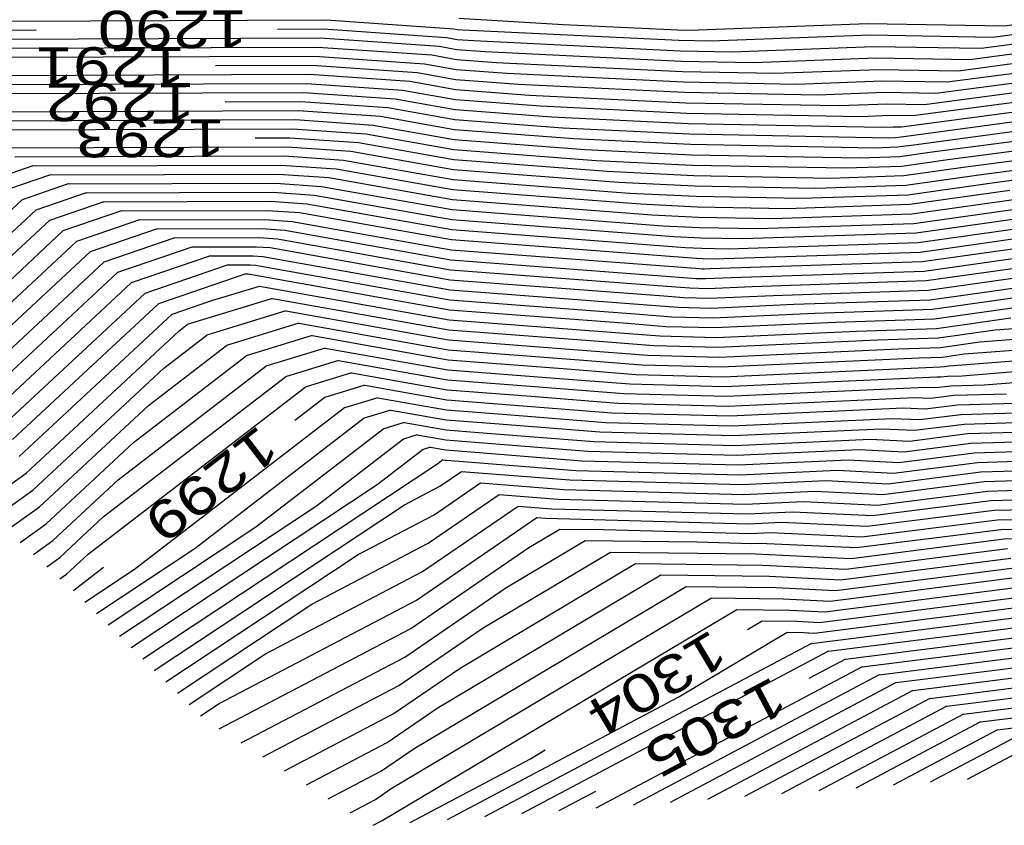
# Model space of a CAD drawing. Header units: feet. Extents: x -19835 to -19507, y 220308 to 220783.
# Tile 18 of 49: x -19589 to -19563, y 220327 to 220349. Entities that reach past the tile are written whole.
import ezdxf

# ---------------------------------------------------------------- set-up
doc = ezdxf.new("R2010")
doc.units = ezdxf.units.FT
doc.header["$LTSCALE"] = 25
doc.header["$MEASUREMENT"] = 0
for name, color, linetype in [('H1_HOEHENLINIEN', 86, 'CONTINUOUS'), ('H1_ZAEHLLIN_TXT', 3, 'CONTINUOUS'), ('H1_ZAEHLLINIEN', 11, 'CONTINUOUS')]:
    doc.layers.add(name, color=color, linetype=linetype)

msp = doc.modelspace()

# ---------------------------------------------------------------- linework, layer by layer
at = {"layer": 'H1_HOEHENLINIEN'}
for p, q in [((-19589.608, 220348.799), (-19581.257, 220348.83)), ((-19581.257, 220348.83), (-19577.868, 220348.595)), ((-19577.739, 220348.872), (-19574.97, 220348.711)), ((-19574.97, 220348.711), (-19571.934, 220348.563)), ((-19571.633, 220348.557), (-19566.897, 220348.733)), ((-19566.897, 220348.733), (-19563.281, 220348.672)), ((-19563.281, 220348.672), (-19562.25, 220348.809)), ((-19577.868, 220348.595), (-19577.778, 220348.578)), ((-19577.778, 220348.578), (-19577.633, 220348.567)), ((-19577.633, 220348.567), (-19571.904, 220348.287)), ((-19571.934, 220348.563), (-19571.633, 220348.557)), ((-19571.065, 220348.271), (-19566.822, 220348.429)), ((-19566.822, 220348.429), (-19563.583, 220348.374)), ((-19563.583, 220348.374), (-19562.173, 220348.562)), ((-19590.704, 220348.314), (-19581.406, 220348.349)), ((-19581.406, 220348.349), (-19578.258, 220348.13)), ((-19578.258, 220348.13), (-19577.793, 220348.047)), ((-19571.904, 220348.287), (-19571.065, 220348.271)), ((-19591.799, 220347.829), (-19581.554, 220347.868)), ((-19591.251, 220348.072), (-19581.48, 220348.108)), ((-19581.554, 220347.868), (-19578.648, 220347.666)), ((-19581.48, 220348.108), (-19578.453, 220347.898)), ((-19578.453, 220347.898), (-19577.8, 220347.782)), ((-19577.793, 220348.047), (-19577.043, 220347.99)), ((-19577.043, 220347.99), (-19571.843, 220347.735)), ((-19564.187, 220347.778), (-19562.019, 220348.067)), ((-19578.648, 220347.666), (-19577.808, 220347.516)), ((-19577.8, 220347.782), (-19576.749, 220347.701)), ((-19576.749, 220347.701), (-19571.812, 220347.46)), ((-19571.843, 220347.735), (-19569.929, 220347.699)), ((-19569.929, 220347.699), (-19566.673, 220347.82)), ((-19566.673, 220347.82), (-19564.187, 220347.778)), ((-19564.489, 220347.48), (-19561.942, 220347.82)), ((-19592.895, 220347.345), (-19581.703, 220347.386)), ((-19581.703, 220347.386), (-19579.038, 220347.201)), ((-19577.808, 220347.516), (-19576.454, 220347.413)), ((-19576.454, 220347.413), (-19571.782, 220347.184)), ((-19571.812, 220347.46), (-19569.36, 220347.413)), ((-19569.36, 220347.413), (-19566.598, 220347.516)), ((-19566.598, 220347.516), (-19564.489, 220347.48)), ((-19564.79, 220347.182), (-19561.865, 220347.573)), ((-19593.28, 220347.103), (-19581.777, 220347.146)), ((-19581.777, 220347.146), (-19579.233, 220346.969)), ((-19579.038, 220347.201), (-19577.823, 220346.985)), ((-19571.782, 220347.184), (-19568.792, 220347.127)), ((-19568.792, 220347.127), (-19566.523, 220347.212)), ((-19566.523, 220347.212), (-19564.79, 220347.182)), ((-19565.394, 220346.587), (-19561.711, 220347.078)), ((-19592.808, 220346.864), (-19581.852, 220346.905)), ((-19581.852, 220346.905), (-19579.428, 220346.737)), ((-19579.233, 220346.969), (-19577.83, 220346.719)), ((-19577.823, 220346.985), (-19575.865, 220346.835)), ((-19575.865, 220346.835), (-19571.721, 220346.632)), ((-19565.696, 220346.289), (-19561.634, 220346.831)), ((-19579.428, 220346.737), (-19577.838, 220346.453)), ((-19577.83, 220346.719), (-19575.57, 220346.547)), ((-19575.57, 220346.547), (-19571.691, 220346.357)), ((-19571.721, 220346.632), (-19567.656, 220346.555)), ((-19567.656, 220346.555), (-19566.373, 220346.603)), ((-19566.373, 220346.603), (-19565.394, 220346.587)), ((-19565.998, 220345.991), (-19561.556, 220346.583)), ((-19591.866, 220346.387), (-19582, 220346.424)), ((-19582, 220346.424), (-19579.818, 220346.272)), ((-19577.838, 220346.453), (-19575.276, 220346.258)), ((-19571.691, 220346.357), (-19567.088, 220346.269)), ((-19567.088, 220346.269), (-19566.299, 220346.299)), ((-19566.299, 220346.299), (-19565.696, 220346.289)), ((-19591.394, 220346.148), (-19582.075, 220346.183)), ((-19582.075, 220346.183), (-19580.013, 220346.04)), ((-19580.013, 220346.04), (-19577.86, 220345.656)), ((-19579.818, 220346.272), (-19577.853, 220345.922)), ((-19575.276, 220346.258), (-19571.661, 220346.081)), ((-19571.661, 220346.081), (-19566.52, 220345.984)), ((-19565.602, 220345.528), (-19561.402, 220346.089)), ((-19590.923, 220345.91), (-19582.149, 220345.942)), ((-19582.149, 220345.942), (-19580.208, 220345.808)), ((-19580.208, 220345.808), (-19577.868, 220345.391)), ((-19577.853, 220345.922), (-19574.686, 220345.681)), ((-19566.52, 220345.984), (-19566.224, 220345.995)), ((-19566.224, 220345.995), (-19565.998, 220345.991)), ((-19565.189, 220345.326), (-19561.325, 220345.841)), ((-19577.86, 220345.656), (-19574.392, 220345.392)), ((-19574.686, 220345.681), (-19571.6, 220345.53)), ((-19571.6, 220345.53), (-19566.721, 220345.437)), ((-19566.103, 220345.458), (-19565.602, 220345.528)), ((-19564.776, 220345.123), (-19561.248, 220345.594)), ((-19589.981, 220345.433), (-19582.298, 220345.461)), ((-19582.298, 220345.461), (-19580.599, 220345.343)), ((-19580.599, 220345.343), (-19577.883, 220344.86)), ((-19577.868, 220345.391), (-19574.097, 220345.103)), ((-19574.392, 220345.392), (-19571.569, 220345.254)), ((-19571.569, 220345.254), (-19567.109, 220345.169)), ((-19566.721, 220345.437), (-19566.103, 220345.458)), ((-19566.049, 220345.204), (-19565.189, 220345.326)), ((-19589.509, 220345.194), (-19582.372, 220345.221)), ((-19589.038, 220344.955), (-19582.447, 220344.98)), ((-19582.447, 220344.98), (-19580.989, 220344.879)), ((-19582.372, 220345.221), (-19580.794, 220345.111)), ((-19580.794, 220345.111), (-19577.89, 220344.594)), ((-19574.097, 220345.103), (-19571.539, 220344.978)), ((-19571.539, 220344.978), (-19567.496, 220344.901)), ((-19567.109, 220345.169), (-19566.049, 220345.204)), ((-19565.995, 220344.951), (-19564.776, 220345.123)), ((-19563.951, 220344.718), (-19561.094, 220345.099)), ((-19589.038, 220344.955), (-19590.043, 220344.612)), ((-19580.989, 220344.879), (-19577.898, 220344.328)), ((-19577.883, 220344.86), (-19573.508, 220344.526)), ((-19567.496, 220344.901), (-19565.995, 220344.951)), ((-19565.887, 220344.445), (-19563.951, 220344.718)), ((-19563.539, 220344.515), (-19561.017, 220344.852)), ((-19588.096, 220344.478), (-19589.32, 220344.06)), ((-19588.096, 220344.478), (-19582.595, 220344.499)), ((-19582.595, 220344.499), (-19581.379, 220344.414)), ((-19577.89, 220344.594), (-19573.213, 220344.237)), ((-19573.508, 220344.526), (-19571.478, 220344.427)), ((-19565.833, 220344.191), (-19563.539, 220344.515)), ((-19587.624, 220344.24), (-19588.959, 220343.784)), ((-19587.624, 220344.24), (-19582.67, 220344.258)), ((-19582.67, 220344.258), (-19581.574, 220344.182)), ((-19581.379, 220344.414), (-19577.913, 220343.797)), ((-19577.898, 220344.328), (-19572.918, 220343.949)), ((-19573.213, 220344.237), (-19571.448, 220344.151)), ((-19571.478, 220344.427), (-19568.27, 220344.366)), ((-19568.27, 220344.366), (-19565.887, 220344.445)), ((-19565.778, 220343.938), (-19563.126, 220344.313)), ((-19591.361, 220342.16), (-19589.32, 220344.06)), ((-19587.153, 220344.001), (-19588.597, 220343.508)), ((-19587.153, 220344.001), (-19582.744, 220344.017)), ((-19582.744, 220344.017), (-19581.769, 220343.95)), ((-19581.769, 220343.95), (-19577.928, 220343.266)), ((-19581.574, 220344.182), (-19577.921, 220343.531)), ((-19572.918, 220343.949), (-19571.418, 220343.875)), ((-19571.448, 220344.151), (-19568.658, 220344.098)), ((-19569.045, 220343.83), (-19565.778, 220343.938)), ((-19568.658, 220344.098), (-19565.833, 220344.191)), ((-19591.182, 220341.714), (-19588.959, 220343.784)), ((-19577.913, 220343.797), (-19572.329, 220343.371)), ((-19571.418, 220343.875), (-19569.045, 220343.83)), ((-19565.67, 220343.432), (-19562.302, 220343.908)), ((-19565.616, 220343.179), (-19561.889, 220343.705)), ((-19591.003, 220341.268), (-19588.597, 220343.508)), ((-19586.21, 220343.524), (-19587.874, 220342.955)), ((-19586.21, 220343.524), (-19582.893, 220343.536)), ((-19582.893, 220343.536), (-19582.159, 220343.485)), ((-19582.159, 220343.485), (-19577.943, 220342.734)), ((-19577.921, 220343.531), (-19572.035, 220343.083)), ((-19569.82, 220343.295), (-19565.67, 220343.432)), ((-19565.562, 220342.925), (-19561.477, 220343.503)), ((-19585.739, 220343.285), (-19587.513, 220342.679)), ((-19585.739, 220343.285), (-19582.967, 220343.295)), ((-19582.967, 220343.295), (-19582.354, 220343.253)), ((-19582.354, 220343.253), (-19577.951, 220342.469)), ((-19577.928, 220343.266), (-19571.74, 220342.794)), ((-19572.329, 220343.371), (-19571.357, 220343.324)), ((-19571.357, 220343.324), (-19569.82, 220343.295)), ((-19570.207, 220343.027), (-19565.616, 220343.179)), ((-19590.646, 220340.375), (-19587.874, 220342.955)), ((-19585.268, 220343.047), (-19587.151, 220342.403)), ((-19585.268, 220343.047), (-19583.042, 220343.055)), ((-19583.042, 220343.055), (-19582.549, 220343.021)), ((-19582.549, 220343.021), (-19577.958, 220342.203)), ((-19572.035, 220343.083), (-19571.326, 220343.048)), ((-19571.326, 220343.048), (-19570.207, 220343.027)), ((-19570.594, 220342.759), (-19565.562, 220342.925)), ((-19565.454, 220342.419), (-19560.651, 220343.097)), ((-19590.467, 220339.929), (-19587.513, 220342.679)), ((-19577.943, 220342.734), (-19571.347, 220342.232)), ((-19571.74, 220342.794), (-19571.296, 220342.772)), ((-19571.296, 220342.772), (-19570.594, 220342.759)), ((-19565.399, 220342.166), (-19560.634, 220342.839)), ((-19590.288, 220339.482), (-19587.151, 220342.403)), ((-19584.325, 220342.569), (-19586.428, 220341.851)), ((-19584.325, 220342.569), (-19583.19, 220342.574)), ((-19583.19, 220342.574), (-19582.939, 220342.556)), ((-19582.939, 220342.556), (-19577.973, 220341.672)), ((-19577.951, 220342.469), (-19571.667, 220341.99)), ((-19571.068, 220342.233), (-19565.454, 220342.419)), ((-19565.345, 220341.913), (-19561.046, 220342.52)), ((-19583.854, 220342.331), (-19586.067, 220341.575)), ((-19583.854, 220342.331), (-19583.265, 220342.333)), ((-19583.265, 220342.333), (-19583.134, 220342.324)), ((-19583.134, 220342.324), (-19577.981, 220341.406)), ((-19577.958, 220342.203), (-19571.987, 220341.748)), ((-19571.347, 220342.232), (-19571.296, 220342.228)), ((-19571.296, 220342.228), (-19571.231, 220342.226)), ((-19571.231, 220342.226), (-19571.068, 220342.233)), ((-19570.514, 220341.997), (-19565.399, 220342.166)), ((-19589.931, 220338.59), (-19586.428, 220341.851)), ((-19583.383, 220342.092), (-19585.705, 220341.299)), ((-19583.383, 220342.092), (-19583.339, 220342.092)), ((-19583.339, 220342.092), (-19583.329, 220342.092)), ((-19583.329, 220342.092), (-19577.988, 220341.141)), ((-19571.667, 220341.99), (-19571.455, 220341.973)), ((-19571.455, 220341.973), (-19571.186, 220341.966)), ((-19571.186, 220341.966), (-19570.514, 220341.997)), ((-19569.961, 220341.76), (-19565.345, 220341.913)), ((-19565.237, 220341.406), (-19561.868, 220341.882)), ((-19577.973, 220341.672), (-19572.627, 220341.264)), ((-19571.987, 220341.748), (-19571.614, 220341.718)), ((-19571.614, 220341.718), (-19571.14, 220341.706)), ((-19571.14, 220341.706), (-19569.961, 220341.76)), ((-19589.752, 220338.144), (-19586.067, 220341.575)), ((-19582.676, 220341.441), (-19584.944, 220340.747)), ((-19582.676, 220341.441), (-19578.003, 220340.609)), ((-19577.981, 220341.406), (-19572.946, 220341.022)), ((-19568.853, 220341.287), (-19565.237, 220341.406)), ((-19565.183, 220341.153), (-19562.279, 220341.563)), ((-19589.574, 220337.697), (-19585.705, 220341.299)), ((-19582.327, 220341.112), (-19584.422, 220340.471)), ((-19582.327, 220341.112), (-19578.011, 220340.344)), ((-19577.988, 220341.141), (-19573.266, 220340.781)), ((-19572.627, 220341.264), (-19571.933, 220341.209)), ((-19571.933, 220341.209), (-19571.05, 220341.186)), ((-19571.05, 220341.186), (-19568.853, 220341.287)), ((-19568.3, 220341.05), (-19565.183, 220341.153)), ((-19565.129, 220340.9), (-19562.69, 220341.244)), ((-19572.946, 220341.022), (-19572.092, 220340.955)), ((-19572.092, 220340.955), (-19571.005, 220340.926)), ((-19571.005, 220340.926), (-19568.3, 220341.05)), ((-19570.96, 220340.666), (-19567.746, 220340.813)), ((-19567.746, 220340.813), (-19565.129, 220340.9)), ((-19563.513, 220340.606), (-19559.123, 220340.952)), ((-19589.216, 220336.805), (-19585.165, 220340.576)), ((-19585.165, 220340.576), (-19584.944, 220340.747)), ((-19581.978, 220340.783), (-19583.901, 220340.194)), ((-19581.978, 220340.783), (-19578.018, 220340.078)), ((-19578.003, 220340.609), (-19573.906, 220340.297)), ((-19573.266, 220340.781), (-19572.251, 220340.7)), ((-19572.251, 220340.7), (-19570.96, 220340.666)), ((-19565.02, 220340.393), (-19563.513, 220340.606)), ((-19563.924, 220340.287), (-19558.947, 220340.679)), ((-19585.566, 220339.59), (-19584.422, 220340.471)), ((-19578.011, 220340.344), (-19574.226, 220340.055)), ((-19573.906, 220340.297), (-19572.569, 220340.191)), ((-19570.87, 220340.146), (-19566.639, 220340.34)), ((-19566.639, 220340.34), (-19565.02, 220340.393)), ((-19564.966, 220340.14), (-19563.924, 220340.287)), ((-19564.335, 220339.968), (-19558.771, 220340.406)), ((-19585.967, 220338.605), (-19583.901, 220340.194)), ((-19581.281, 220340.125), (-19582.858, 220339.642)), ((-19581.281, 220340.125), (-19578.033, 220339.547)), ((-19578.018, 220340.078), (-19574.546, 220339.813)), ((-19574.226, 220340.055), (-19572.728, 220339.936)), ((-19572.569, 220340.191), (-19570.87, 220340.146)), ((-19570.825, 220339.886), (-19566.085, 220340.103)), ((-19566.085, 220340.103), (-19564.966, 220340.14)), ((-19580.933, 220339.796), (-19582.336, 220339.366)), ((-19580.933, 220339.796), (-19578.041, 220339.281)), ((-19574.546, 220339.813), (-19572.887, 220339.682)), ((-19572.728, 220339.936), (-19570.825, 220339.886)), ((-19570.78, 220339.626), (-19565.532, 220339.866)), ((-19565.532, 220339.866), (-19564.912, 220339.887)), ((-19564.912, 220339.887), (-19564.335, 220339.968)), ((-19564.396, 220339.391), (-19558.42, 220339.861)), ((-19589.037, 220336.358), (-19585.566, 220339.59)), ((-19586.769, 220336.633), (-19582.858, 220339.642)), ((-19578.033, 220339.547), (-19575.185, 220339.33)), ((-19572.887, 220339.682), (-19570.78, 220339.626)), ((-19563.805, 220339.15), (-19558.244, 220339.588)), ((-19587.169, 220335.647), (-19582.336, 220339.366)), ((-19580.584, 220339.467), (-19581.815, 220339.09)), ((-19580.584, 220339.467), (-19578.048, 220339.015)), ((-19578.041, 220339.281), (-19575.505, 220339.088)), ((-19575.185, 220339.33), (-19573.206, 220339.173)), ((-19570.69, 220339.105), (-19565.068, 220339.364)), ((-19565.068, 220339.364), (-19564.952, 220339.358)), ((-19564.952, 220339.358), (-19564.778, 220339.38)), ((-19564.778, 220339.38), (-19564.396, 220339.391)), ((-19587.57, 220334.661), (-19581.815, 220339.09)), ((-19578.048, 220339.015), (-19575.825, 220338.846)), ((-19575.505, 220339.088), (-19573.365, 220338.918)), ((-19573.206, 220339.173), (-19570.69, 220339.105)), ((-19570.645, 220338.845), (-19565.362, 220339.088)), ((-19565.362, 220339.088), (-19565.092, 220339.075)), ((-19565.092, 220339.075), (-19564.69, 220339.126)), ((-19564.69, 220339.126), (-19563.805, 220339.15)), ((-19579.887, 220338.809), (-19580.772, 220338.538)), ((-19579.887, 220338.809), (-19578.063, 220338.484)), ((-19575.825, 220338.846), (-19573.524, 220338.664)), ((-19573.365, 220338.918), (-19570.645, 220338.845)), ((-19570.6, 220338.585), (-19565.655, 220338.812)), ((-19565.655, 220338.812), (-19565.232, 220338.792)), ((-19565.232, 220338.792), (-19564.601, 220338.872)), ((-19564.601, 220338.872), (-19563.215, 220338.91)), ((-19588.859, 220335.912), (-19585.967, 220338.605)), ((-19580.772, 220338.538), (-19586.342, 220334.252)), ((-19579.538, 220338.48), (-19580.251, 220338.262)), ((-19579.538, 220338.48), (-19578.071, 220338.218)), ((-19578.063, 220338.484), (-19576.465, 220338.362)), ((-19573.524, 220338.664), (-19570.6, 220338.585)), ((-19580.251, 220338.262), (-19584.732, 220334.813)), ((-19578.071, 220338.218), (-19576.784, 220338.12)), ((-19576.465, 220338.362), (-19573.842, 220338.154)), ((-19570.51, 220338.065), (-19566.243, 220338.261)), ((-19566.243, 220338.261), (-19565.512, 220338.226)), ((-19565.512, 220338.226), (-19564.425, 220338.364)), ((-19564.425, 220338.364), (-19562.033, 220338.43)), ((-19564.337, 220338.11), (-19561.443, 220338.19)), ((-19579.729, 220337.986), (-19583.123, 220335.374)), ((-19579.19, 220338.151), (-19579.729, 220337.986)), ((-19579.19, 220338.151), (-19578.079, 220337.953)), ((-19578.079, 220337.953), (-19577.104, 220337.879)), ((-19576.784, 220338.12), (-19574.001, 220337.9)), ((-19573.842, 220338.154), (-19570.51, 220338.065)), ((-19570.465, 220337.805), (-19566.536, 220337.986)), ((-19566.536, 220337.986), (-19565.652, 220337.943)), ((-19565.652, 220337.943), (-19564.337, 220338.11)), ((-19564.248, 220337.856), (-19560.852, 220337.95)), ((-19577.104, 220337.879), (-19574.161, 220337.645)), ((-19574.001, 220337.9), (-19570.465, 220337.805)), ((-19570.42, 220337.545), (-19566.83, 220337.71)), ((-19566.83, 220337.71), (-19565.793, 220337.66)), ((-19565.793, 220337.66), (-19564.248, 220337.856)), ((-19578.686, 220337.433), (-19579.904, 220336.496)), ((-19578.492, 220337.493), (-19578.686, 220337.433)), ((-19578.492, 220337.493), (-19578.094, 220337.422)), ((-19578.094, 220337.422), (-19577.744, 220337.395)), ((-19574.161, 220337.645), (-19570.42, 220337.545)), ((-19564.072, 220337.348), (-19559.67, 220337.47)), ((-19578.165, 220337.157), (-19578.295, 220337.057)), ((-19578.144, 220337.163), (-19578.101, 220337.156)), ((-19578.101, 220337.156), (-19578.064, 220337.153)), ((-19578.064, 220337.153), (-19574.638, 220336.882)), ((-19577.744, 220337.395), (-19574.479, 220337.136)), ((-19570.329, 220337.025), (-19567.417, 220337.159)), ((-19567.417, 220337.159), (-19566.073, 220337.094)), ((-19566.073, 220337.094), (-19564.072, 220337.348)), ((-19563.984, 220337.094), (-19559.08, 220337.23)), ((-19578.295, 220337.057), (-19586.121, 220331.876)), ((-19574.479, 220337.136), (-19570.329, 220337.025)), ((-19566.213, 220336.811), (-19563.984, 220337.094)), ((-19563.895, 220336.84), (-19558.489, 220336.989)), ((-19590.43, 220335.937), (-19589.216, 220336.805)), ((-19588.501, 220335.019), (-19586.769, 220336.633)), ((-19578.239, 220336.46), (-19577.664, 220336.854)), ((-19577.664, 220336.854), (-19574.797, 220336.627)), ((-19574.797, 220336.627), (-19570.239, 220336.505)), ((-19574.638, 220336.882), (-19570.284, 220336.765)), ((-19570.284, 220336.765), (-19567.711, 220336.883)), ((-19567.711, 220336.883), (-19566.213, 220336.811)), ((-19566.353, 220336.528), (-19563.895, 220336.84)), ((-19579.904, 220336.496), (-19586.428, 220332.177)), ((-19579.183, 220335.965), (-19578.239, 220336.46)), ((-19570.239, 220336.505), (-19568.004, 220336.608)), ((-19568.004, 220336.608), (-19566.353, 220336.528)), ((-19563.719, 220336.332), (-19557.308, 220336.509)), ((-19590.077, 220335.615), (-19589.037, 220336.358)), ((-19578.549, 220334.95), (-19576.667, 220336.241)), ((-19576.667, 220336.241), (-19575.115, 220336.118)), ((-19575.115, 220336.118), (-19570.149, 220335.985)), ((-19566.634, 220335.962), (-19563.719, 220336.332)), ((-19563.63, 220336.078), (-19556.717, 220336.269)), ((-19589.725, 220335.293), (-19588.859, 220335.912)), ((-19585.814, 220331.575), (-19579.183, 220335.965)), ((-19578.705, 220334.195), (-19576.169, 220335.934)), ((-19576.169, 220335.934), (-19575.275, 220335.863)), ((-19575.275, 220335.863), (-19570.104, 220335.725)), ((-19570.149, 220335.985), (-19568.591, 220336.057)), ((-19568.591, 220336.057), (-19566.634, 220335.962)), ((-19566.774, 220335.68), (-19563.63, 220336.078)), ((-19563.542, 220335.823), (-19556.126, 220336.029)), ((-19588.323, 220334.573), (-19587.169, 220335.647)), ((-19578.86, 220333.44), (-19575.67, 220335.627)), ((-19575.67, 220335.627), (-19575.434, 220335.609)), ((-19575.434, 220335.609), (-19570.059, 220335.465)), ((-19570.104, 220335.725), (-19568.885, 220335.781)), ((-19568.885, 220335.781), (-19566.774, 220335.68)), ((-19566.914, 220335.397), (-19563.542, 220335.823)), ((-19583.123, 220335.374), (-19587.042, 220332.779)), ((-19570.059, 220335.465), (-19569.179, 220335.505)), ((-19569.179, 220335.505), (-19566.914, 220335.397)), ((-19563.366, 220335.315), (-19556.204, 220335.514)), ((-19567.334, 220334.548), (-19563.277, 220335.061)), ((-19567.194, 220334.831), (-19563.366, 220335.315)), ((-19563.277, 220335.061), (-19556.401, 220335.252)), ((-19589.02, 220334.648), (-19588.501, 220335.019)), ((-19584.732, 220334.813), (-19587.35, 220333.08)), ((-19581.638, 220333.331), (-19578.549, 220334.95)), ((-19576.489, 220333.769), (-19574.392, 220335.018)), ((-19574.392, 220335.018), (-19571.428, 220334.984)), ((-19571.428, 220334.984), (-19569.969, 220334.945)), ((-19569.969, 220334.945), (-19569.766, 220334.954)), ((-19569.766, 220334.954), (-19567.194, 220334.831)), ((-19567.475, 220334.265), (-19563.189, 220334.807)), ((-19588.668, 220334.326), (-19588.323, 220334.573)), ((-19588.144, 220334.127), (-19587.57, 220334.661)), ((-19577.097, 220332.704), (-19573.721, 220334.714)), ((-19573.721, 220334.714), (-19569.869, 220334.67)), ((-19569.869, 220334.67), (-19567.334, 220334.548)), ((-19577.705, 220331.638), (-19573.051, 220334.41)), ((-19573.051, 220334.41), (-19569.688, 220334.371)), ((-19569.688, 220334.371), (-19567.475, 220334.265)), ((-19567.755, 220333.699), (-19563.013, 220334.299)), ((-19588.316, 220334.004), (-19588.144, 220334.127)), ((-19586.342, 220334.252), (-19587.657, 220333.381)), ((-19582.866, 220332.014), (-19578.705, 220334.195)), ((-19567.895, 220333.416), (-19562.924, 220334.045)), ((-19579.171, 220331.93), (-19576.489, 220333.769)), ((-19578.922, 220329.507), (-19571.71, 220333.802)), ((-19571.71, 220333.802), (-19569.325, 220333.774)), ((-19569.325, 220333.774), (-19567.755, 220333.699)), ((-19568.035, 220333.133), (-19562.836, 220333.791)), ((-19579.53, 220328.441), (-19571.04, 220333.498)), ((-19571.04, 220333.498), (-19569.143, 220333.476)), ((-19585.2, 220330.973), (-19581.638, 220333.331)), ((-19584.094, 220330.696), (-19578.86, 220333.44)), ((-19569.143, 220333.476), (-19567.895, 220333.416)), ((-19568.316, 220332.567), (-19562.66, 220333.283)), ((-19579.775, 220327.592), (-19570.37, 220333.194)), ((-19570.37, 220333.194), (-19568.962, 220333.177)), ((-19568.962, 220333.177), (-19568.035, 220333.133)), ((-19568.385, 220332.293), (-19562.571, 220333.029)), ((-19567.937, 220332.085), (-19562.483, 220332.775)), ((-19579.326, 220331.175), (-19577.097, 220332.704)), ((-19571.903, 220330.874), (-19569.029, 220332.586)), ((-19569.029, 220332.586), (-19568.599, 220332.581)), ((-19568.599, 220332.581), (-19568.316, 220332.567)), ((-19568.385, 220332.293), (-19577.057, 220327.695)), ((-19567.041, 220331.668), (-19562.307, 220332.267)), ((-19584.892, 220330.672), (-19582.866, 220332.014)), ((-19583.515, 220329.653), (-19579.171, 220331.93)), ((-19567.937, 220332.085), (-19576.073, 220327.771)), ((-19566.593, 220331.459), (-19562.218, 220332.013)), ((-19567.041, 220331.668), (-19574.103, 220327.923)), ((-19566.145, 220331.251), (-19562.13, 220331.759)), ((-19579.481, 220330.42), (-19577.705, 220331.638)), ((-19566.593, 220331.459), (-19573.119, 220327.999)), ((-19582.936, 220329.283), (-19579.326, 220331.175)), ((-19566.145, 220331.251), (-19572.134, 220328.075)), ((-19565.249, 220330.834), (-19561.953, 220331.251)), ((-19564.801, 220330.625), (-19561.865, 220330.997)), ((-19584.585, 220330.371), (-19584.094, 220330.696)), ((-19578.042, 220327.619), (-19571.903, 220330.874)), ((-19565.249, 220330.834), (-19570.165, 220328.227)), ((-19564.801, 220330.625), (-19569.18, 220328.304)), ((-19564.353, 220330.417), (-19561.777, 220330.743)), ((-19582.358, 220328.912), (-19579.481, 220330.42)), ((-19564.353, 220330.417), (-19568.195, 220328.38)), ((-19563.457, 220330), (-19561.6, 220330.235)), ((-19563.457, 220330), (-19566.226, 220328.532)), ((-19563.009, 220329.791), (-19565.241, 220328.608)), ((-19562.561, 220329.583), (-19564.257, 220328.684)), ((-19579.792, 220328.91), (-19578.922, 220329.507)), ((-19581.201, 220328.172), (-19579.792, 220328.91)), ((-19579.947, 220328.156), (-19579.53, 220328.441)), ((-19580.622, 220327.802), (-19579.947, 220328.156)), ((-19580.011, 220327.467), (-19579.775, 220327.592))]:
    msp.add_line(p, q, dxfattribs=at)
at = {"layer": 'H1_ZAEHLLINIEN'}
for p, q in [((-19590.156, 220348.557), (-19588.944, 220348.561)), ((-19582.544, 220348.585), (-19581.331, 220348.589)), ((-19581.331, 220348.589), (-19578.063, 220348.362)), ((-19578.063, 220348.362), (-19577.785, 220348.313)), ((-19577.785, 220348.313), (-19577.338, 220348.279)), ((-19577.338, 220348.279), (-19571.873, 220348.011)), ((-19570.497, 220347.985), (-19566.747, 220348.125)), ((-19566.747, 220348.125), (-19563.885, 220348.076)), ((-19563.885, 220348.076), (-19562.096, 220348.315)), ((-19571.873, 220348.011), (-19570.497, 220347.985)), ((-19584.188, 220347.617), (-19581.629, 220347.627)), ((-19581.629, 220347.627), (-19578.843, 220347.433)), ((-19578.843, 220347.433), (-19577.815, 220347.25)), ((-19577.815, 220347.25), (-19576.159, 220347.124)), ((-19576.159, 220347.124), (-19571.752, 220346.908)), ((-19565.092, 220346.884), (-19561.788, 220347.325)), ((-19571.752, 220346.908), (-19568.224, 220346.841)), ((-19568.224, 220346.841), (-19566.448, 220346.908)), ((-19566.448, 220346.908), (-19565.092, 220346.884)), ((-19583.932, 220346.657), (-19581.926, 220346.664)), ((-19581.926, 220346.664), (-19579.623, 220346.504)), ((-19579.623, 220346.504), (-19577.845, 220346.188)), ((-19566.014, 220345.731), (-19561.479, 220346.336)), ((-19577.845, 220346.188), (-19574.981, 220345.969)), ((-19574.981, 220345.969), (-19571.63, 220345.805)), ((-19571.63, 220345.805), (-19566.334, 220345.705)), ((-19583.138, 220345.698), (-19582.224, 220345.702)), ((-19582.224, 220345.702), (-19580.403, 220345.575)), ((-19580.403, 220345.575), (-19577.875, 220345.125)), ((-19566.334, 220345.705), (-19566.157, 220345.711)), ((-19566.157, 220345.711), (-19566.014, 220345.731)), ((-19564.364, 220344.921), (-19561.171, 220345.347)), ((-19577.875, 220345.125), (-19573.802, 220344.815)), ((-19588.567, 220344.717), (-19589.682, 220344.336)), ((-19588.567, 220344.717), (-19582.521, 220344.739)), ((-19582.521, 220344.739), (-19581.184, 220344.646)), ((-19573.802, 220344.815), (-19571.509, 220344.702)), ((-19565.941, 220344.698), (-19564.364, 220344.921)), ((-19581.184, 220344.646), (-19577.906, 220344.063)), ((-19571.509, 220344.702), (-19567.883, 220344.634)), ((-19567.883, 220344.634), (-19565.941, 220344.698)), ((-19577.906, 220344.063), (-19572.624, 220343.66)), ((-19565.724, 220343.685), (-19562.714, 220344.11)), ((-19586.682, 220343.762), (-19588.236, 220343.232)), ((-19586.682, 220343.762), (-19582.818, 220343.777)), ((-19582.818, 220343.777), (-19581.964, 220343.717)), ((-19581.964, 220343.717), (-19577.936, 220343)), ((-19569.432, 220343.562), (-19565.724, 220343.685)), ((-19572.624, 220343.66), (-19571.387, 220343.599)), ((-19571.387, 220343.599), (-19569.432, 220343.562)), ((-19590.825, 220340.821), (-19588.236, 220343.232)), ((-19565.508, 220342.672), (-19561.064, 220343.3)), ((-19577.936, 220343), (-19571.445, 220342.505)), ((-19584.797, 220342.808), (-19586.79, 220342.127)), ((-19584.797, 220342.808), (-19583.116, 220342.814)), ((-19583.116, 220342.814), (-19582.744, 220342.788)), ((-19582.744, 220342.788), (-19577.966, 220341.937)), ((-19570.982, 220342.491), (-19565.508, 220342.672)), ((-19571.445, 220342.505), (-19571.266, 220342.496)), ((-19571.266, 220342.496), (-19570.982, 220342.491)), ((-19590.11, 220339.036), (-19586.79, 220342.127)), ((-19565.291, 220341.659), (-19561.457, 220342.201)), ((-19577.966, 220341.937), (-19572.307, 220341.506)), ((-19584.289, 220341.383), (-19583.024, 220341.77)), ((-19583.024, 220341.77), (-19577.996, 220340.875)), ((-19569.407, 220341.523), (-19565.291, 220341.659)), ((-19585.344, 220341.023), (-19584.289, 220341.383)), ((-19572.307, 220341.506), (-19571.773, 220341.464)), ((-19571.773, 220341.464), (-19571.095, 220341.446)), ((-19571.095, 220341.446), (-19569.407, 220341.523)), ((-19589.395, 220337.251), (-19585.344, 220341.023)), ((-19577.996, 220340.875), (-19573.586, 220340.539)), ((-19565.075, 220340.647), (-19563.102, 220340.925)), ((-19570.915, 220340.406), (-19567.192, 220340.577)), ((-19567.192, 220340.577), (-19565.075, 220340.647)), ((-19581.63, 220340.454), (-19583.379, 220339.918)), ((-19581.63, 220340.454), (-19578.026, 220339.812)), ((-19573.586, 220340.539), (-19572.41, 220340.446)), ((-19572.41, 220340.446), (-19570.915, 220340.406)), ((-19564.746, 220339.65), (-19558.596, 220340.133)), ((-19586.368, 220337.619), (-19583.379, 220339.918)), ((-19578.026, 220339.812), (-19574.865, 220339.571)), ((-19574.865, 220339.571), (-19573.047, 220339.427)), ((-19570.735, 220339.365), (-19564.978, 220339.63)), ((-19564.978, 220339.63), (-19564.858, 220339.634)), ((-19564.858, 220339.634), (-19564.746, 220339.65)), ((-19573.047, 220339.427), (-19570.735, 220339.365)), ((-19580.235, 220339.138), (-19581.293, 220338.814)), ((-19580.235, 220339.138), (-19578.056, 220338.75)), ((-19581.293, 220338.814), (-19582.086, 220338.204)), ((-19578.056, 220338.75), (-19576.145, 220338.604)), ((-19576.145, 220338.604), (-19573.683, 220338.409)), ((-19570.555, 220338.325), (-19565.949, 220338.537)), ((-19565.949, 220338.537), (-19565.372, 220338.509)), ((-19565.372, 220338.509), (-19564.513, 220338.618)), ((-19564.513, 220338.618), (-19562.624, 220338.67)), ((-19573.683, 220338.409), (-19570.555, 220338.325)), ((-19579.208, 220337.709), (-19581.514, 220335.935)), ((-19578.841, 220337.822), (-19579.208, 220337.709)), ((-19578.841, 220337.822), (-19578.086, 220337.687)), ((-19578.086, 220337.687), (-19577.424, 220337.637)), ((-19564.16, 220337.602), (-19560.261, 220337.71)), ((-19588.68, 220335.466), (-19586.368, 220337.619)), ((-19577.424, 220337.637), (-19574.32, 220337.391)), ((-19570.375, 220337.285), (-19567.123, 220337.435)), ((-19567.123, 220337.435), (-19565.933, 220337.377)), ((-19565.933, 220337.377), (-19564.16, 220337.602)), ((-19574.32, 220337.391), (-19570.375, 220337.285)), ((-19563.807, 220336.586), (-19557.898, 220336.749)), ((-19578.394, 220335.705), (-19577.165, 220336.547)), ((-19577.165, 220336.547), (-19574.956, 220336.372)), ((-19574.956, 220336.372), (-19570.194, 220336.245)), ((-19566.493, 220336.245), (-19563.807, 220336.586)), ((-19570.194, 220336.245), (-19568.298, 220336.332)), ((-19568.298, 220336.332), (-19566.493, 220336.245)), ((-19581.514, 220335.935), (-19586.735, 220332.478)), ((-19580.41, 220334.648), (-19578.394, 220335.705)), ((-19563.454, 220335.569), (-19556.008, 220335.776)), ((-19589.373, 220334.97), (-19588.68, 220335.466)), ((-19575.88, 220334.835), (-19575.062, 220335.322)), ((-19575.062, 220335.322), (-19573.906, 220335.309)), ((-19567.054, 220335.114), (-19563.454, 220335.569)), ((-19573.906, 220335.309), (-19570.014, 220335.205)), ((-19570.014, 220335.205), (-19569.472, 220335.23)), ((-19569.472, 220335.23), (-19567.054, 220335.114)), ((-19579.015, 220332.685), (-19575.88, 220334.835)), ((-19585.507, 220331.274), (-19580.41, 220334.648)), ((-19567.615, 220333.982), (-19563.101, 220334.553)), ((-19587.158, 220334.301), (-19587.951, 220333.691)), ((-19578.314, 220330.573), (-19572.381, 220334.106)), ((-19572.381, 220334.106), (-19569.506, 220334.073)), ((-19569.506, 220334.073), (-19567.615, 220333.982)), ((-19587.951, 220333.691), (-19587.964, 220333.682)), ((-19568.175, 220332.85), (-19562.748, 220333.537)), ((-19570.088, 220332.658), (-19569.699, 220332.89)), ((-19569.699, 220332.89), (-19568.78, 220332.879)), ((-19568.78, 220332.879), (-19568.175, 220332.85)), ((-19584.094, 220330.023), (-19579.015, 220332.685)), ((-19567.489, 220331.876), (-19562.395, 220332.521)), ((-19567.489, 220331.876), (-19568.461, 220331.361)), ((-19565.697, 220331.042), (-19562.042, 220331.505)), ((-19565.697, 220331.042), (-19571.149, 220328.151)), ((-19579.636, 220329.665), (-19578.314, 220330.573)), ((-19563.905, 220330.208), (-19561.689, 220330.489)), ((-19563.905, 220330.208), (-19567.211, 220328.456)), ((-19581.779, 220328.542), (-19579.636, 220329.665)), ((-19575.839, 220329.233), (-19575.45, 220329.465)), ((-19579.027, 220327.543), (-19575.839, 220329.233)), ((-19574.116, 220328.363), (-19575.088, 220327.847))]:
    msp.add_line(p, q, dxfattribs=at)

# ---------------------------------------------------------------- texts
at = {"layer": 'H1_ZAEHLLIN_TXT', "width": 1.333333}
for s, rotation, p in [('1290', 180.2, (-19583.345, 220349.082)), ('1291', 180.2, (-19584.99, 220348.114)), ('1292', 180.2, (-19584.733, 220347.154)), ('1293', 180.2, (-19583.94, 220346.195)), ('1299', 217.6, (-19583.025, 220338.112)), ('1304', 210.8, (-19571.032, 220332.678)), ('1305', 207.9, (-19569.402, 220331.428))]:
    msp.add_text(s, height=1, rotation=rotation, dxfattribs=at).set_placement(p)

doc.saveas('drawing.dxf')
